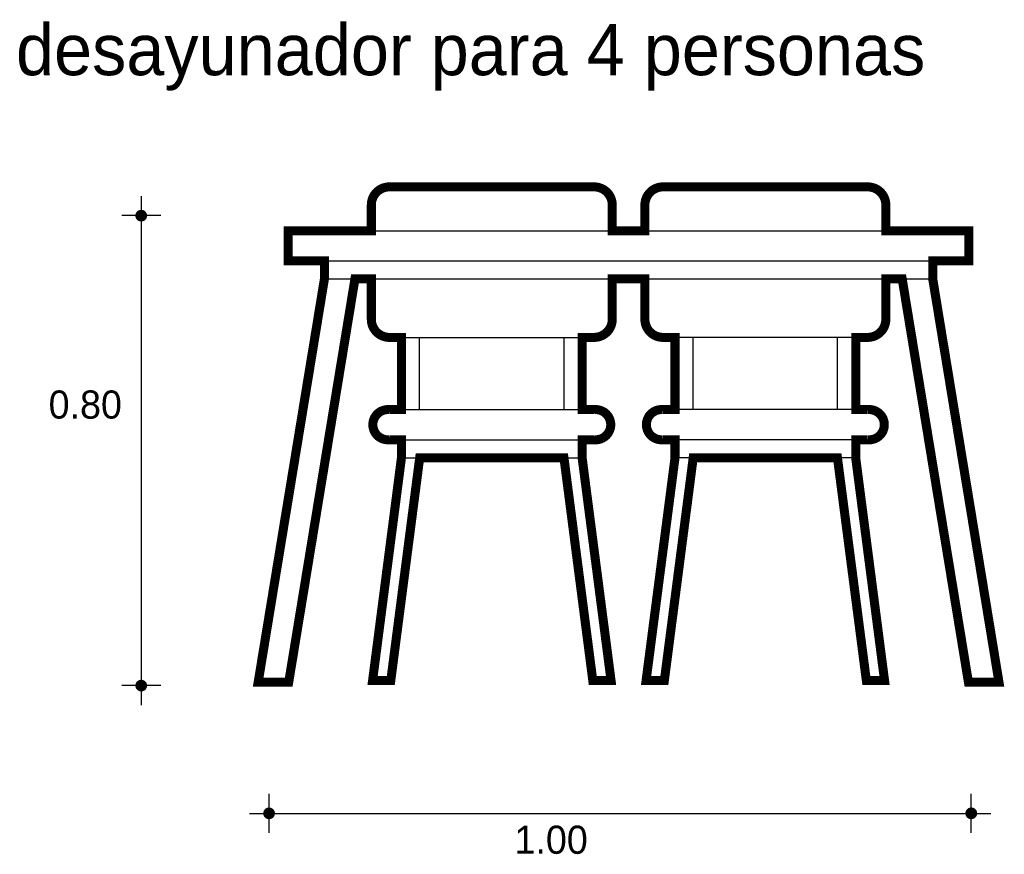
# Model space of a CAD drawing. Extents: x -0.48 to 1.16, y -1.5 to -0.11.
import ezdxf

# ---------------------------------------------------------------- set-up
doc = ezdxf.new("R2010")
doc.units = 0
doc.header["$MEASUREMENT"] = 0
for name, color, linetype in [('BORDE', 2, 'CONTINUOUS'), ('COTAS', 6, 'CONTINUOUS'), ('DIBUJO', 5, 'CONTINUOUS'), ('TEXTO', 4, 'CONTINUOUS')]:
    doc.layers.add(name, color=color, linetype=linetype)

msp = doc.modelspace()

# ---------------------------------------------------------------- linework, layer by layer
at = {"layer": 'BORDE', "const_width": 0.015}
msp.add_lwpolyline([(0.1402, -1.2107), (0.1882, -0.8407), (0.4277, -0.8407), (0.4756, -1.2107), (0.5059, -1.2107), (0.4579, -0.8407), (0.4579, -0.8107), (0.4779, -0.8107, 1.100198), (0.4779, -0.7607), (0.4579, -0.7607), (0.4579, -0.6407), (0.4779, -0.6407, 0.414214), (0.5079, -0.6107), (0.5079, -0.5436), (0.5621, -0.5436), (0.5621, -0.6107, 0.414214), (0.5921, -0.6407), (0.6121, -0.6407), (0.6121, -0.7607), (0.5921, -0.7607, 1.100198), (0.5921, -0.8107), (0.6121, -0.8107), (0.6121, -0.8407), (0.5641, -1.2107), (0.5944, -1.2107), (0.6423, -0.8407), (0.8818, -0.8407), (0.9298, -1.2107), (0.96, -1.2107), (0.9121, -0.8407), (0.9121, -0.8107), (0.9321, -0.8107, 1.100198), (0.9321, -0.7607), (0.9121, -0.7607), (0.9121, -0.6407), (0.9321, -0.6407, 0.414214), (0.9621, -0.6107), (0.9621, -0.5436), (0.9893, -0.5436), (1.0993, -1.2136), (1.15, -1.2136), (1.04, -0.5436), (1.04, -0.5136), (1.1, -0.5136), (1.1, -0.4636), (0.9621, -0.4636), (0.9621, -0.4207, 0.414214), (0.9321, -0.3907), (0.5921, -0.3907, 0.414214), (0.5621, -0.4207), (0.5621, -0.4636), (0.5079, -0.4636), (0.5079, -0.4207, 0.414214), (0.4779, -0.3907), (0.1379, -0.3907, 0.414214), (0.1079, -0.4207), (0.1079, -0.4636), (-0.03, -0.4636), (-0.03, -0.5136), (0.03, -0.5136), (0.03, -0.5436), (-0.08, -1.2136), (-0.0293, -1.2136), (0.0807, -0.5436), (0.1079, -0.5436), (0.1079, -0.6107, 0.414214), (0.1379, -0.6407), (0.1579, -0.6407), (0.1579, -0.7607), (0.1379, -0.7607, 1.100198), (0.1379, -0.8107), (0.1579, -0.8107), (0.1579, -0.8407), (0.11, -1.2107)], format="xyb", close=True, dxfattribs=at)
at = {"layer": 'COTAS'}
for p, q in [((-0.2742, -0.4061), (-0.2742, -1.2516)), ((-0.2417, -0.4385), (-0.3066, -0.4385)), ((-0.2417, -1.2191), (-0.3066, -1.2191)), ((-0.0618, -1.4638), (-0.0618, -1.3989)), ((1.104, -1.4638), (1.104, -1.3989)), ((-0.0943, -1.4313), (1.1364, -1.4313))]:
    msp.add_line(p, q, dxfattribs=at)
at = {"layer": 'COTAS', "const_width": 0.00974}
for points in [[(-0.279, -0.4385, 1), (-0.2693, -0.4385, 1)], [(-0.279, -1.2191, 1), (-0.2693, -1.2191, 1)], [(-0.0667, -1.4313, 1), (-0.057, -1.4313, 1)], [(1.0991, -1.4313, 1), (1.1089, -1.4313, 1)]]:
    msp.add_lwpolyline(points, format="xyb", close=True, dxfattribs=at)
at = {"layer": 'DIBUJO'}
for p, q in [((0.1379, -0.3907), (0.4779, -0.3907)), ((0.9321, -0.3907), (0.5921, -0.3907)), ((0.1079, -0.4636), (0.1079, -0.4207)), ((0.5079, -0.4207), (0.5079, -0.4636)), ((0.5621, -0.4207), (0.5621, -0.4636)), ((0.9621, -0.4636), (0.9621, -0.4207)), ((-0.03, -0.4636), (1.1, -0.4636)), ((-0.03, -0.5136), (-0.03, -0.4636)), ((1.1, -0.5136), (1.1, -0.4636)), ((-0.03, -0.5136), (1.1, -0.5136)), ((0.03, -0.5436), (0.03, -0.5136)), ((1.04, -0.5436), (1.04, -0.5136)), ((0.03, -0.5436), (-0.08, -1.2136)), ((0.0793, -0.5517), (-0.0293, -1.2136)), ((0.03, -0.5436), (1.04, -0.5436)), ((0.1079, -0.6107), (0.1079, -0.5436)), ((0.5079, -0.5436), (0.5079, -0.6107)), ((0.5621, -0.5436), (0.5621, -0.6107)), ((0.9621, -0.6107), (0.9621, -0.5436)), ((0.9907, -0.5517), (1.0993, -1.2136)), ((1.04, -0.5436), (1.15, -1.2136)), ((0.1379, -0.6407), (0.4779, -0.6407)), ((0.1579, -0.7607), (0.1579, -0.6407)), ((0.1879, -0.7607), (0.1879, -0.6407)), ((0.4279, -0.7607), (0.4279, -0.6407)), ((0.4579, -0.7607), (0.4579, -0.6407)), ((0.9321, -0.6407), (0.5921, -0.6407)), ((0.6121, -0.7607), (0.6121, -0.6407)), ((0.6421, -0.7607), (0.6421, -0.6407)), ((0.8821, -0.7607), (0.8821, -0.6407)), ((0.9121, -0.7607), (0.9121, -0.6407)), ((0.1379, -0.7607), (0.4779, -0.7607)), ((0.9321, -0.7607), (0.5921, -0.7607)), ((0.1379, -0.8107), (0.4779, -0.8107)), ((0.1579, -0.8407), (0.1579, -0.8107)), ((0.4579, -0.8407), (0.4579, -0.8107)), ((0.9321, -0.8107), (0.5921, -0.8107)), ((0.6121, -0.8407), (0.6121, -0.8107)), ((0.9121, -0.8407), (0.9121, -0.8107)), ((0.1099, -1.2112), (0.1579, -0.8407)), ((0.1402, -1.2107), (0.1877, -0.8445)), ((0.1579, -0.8407), (0.4579, -0.8407)), ((0.4282, -0.8445), (0.4756, -1.2107)), ((0.4579, -0.8407), (0.506, -1.2112)), ((0.6121, -0.8407), (0.564, -1.2112)), ((0.6418, -0.8445), (0.5944, -1.2107)), ((0.9121, -0.8407), (0.6121, -0.8407)), ((0.9298, -1.2107), (0.8823, -0.8445)), ((0.9601, -1.2112), (0.9121, -0.8407)), ((-0.08, -1.2136), (-0.0293, -1.2136)), ((0.1099, -1.2107), (0.1402, -1.2107)), ((0.4756, -1.2107), (0.506, -1.2107)), ((0.5944, -1.2107), (0.564, -1.2107)), ((0.9601, -1.2107), (0.9298, -1.2107)), ((1.15, -1.2136), (1.0993, -1.2136))]:
    msp.add_line(p, q, dxfattribs=at)
for centre, radius, start, end in [((0.1379, -0.4207), 0.03, 90, 180), ((0.4779, -0.4207), 0.03, 0, 90), ((0.5921, -0.4207), 0.03, 90, 180), ((0.9321, -0.4207), 0.03, 0, 90), ((0.1379, -0.6107), 0.03, 180, 270), ((0.4779, -0.6107), 0.03, 270, 0), ((0.5921, -0.6107), 0.03, 180, 270), ((0.9321, -0.6107), 0.03, 270, 0), ((0.1356, -0.7857), 0.0251, 84.5371, 275.4629), ((0.4803, -0.7857), 0.0251, 264.5371, 95.4629), ((0.5897, -0.7857), 0.0251, 84.5371, 275.4629), ((0.9344, -0.7857), 0.0251, 264.5371, 95.4629)]:
    msp.add_arc(centre, radius, start, end, dxfattribs=at)

# ---------------------------------------------------------------- texts
at = {"layer": 'COTAS'}
for s, p in [('0.80', (-0.4279, -0.7756)), ('1.00', (0.3456, -1.4985))]:
    msp.add_text(s, height=0.04675, dxfattribs=at).set_placement(p)
at = {"layer": 'TEXTO'}
msp.add_text('desayunador para 4 personas', height=0.084971, dxfattribs=at).set_placement((-0.4821, -0.2052))

doc.saveas('drawing.dxf')
